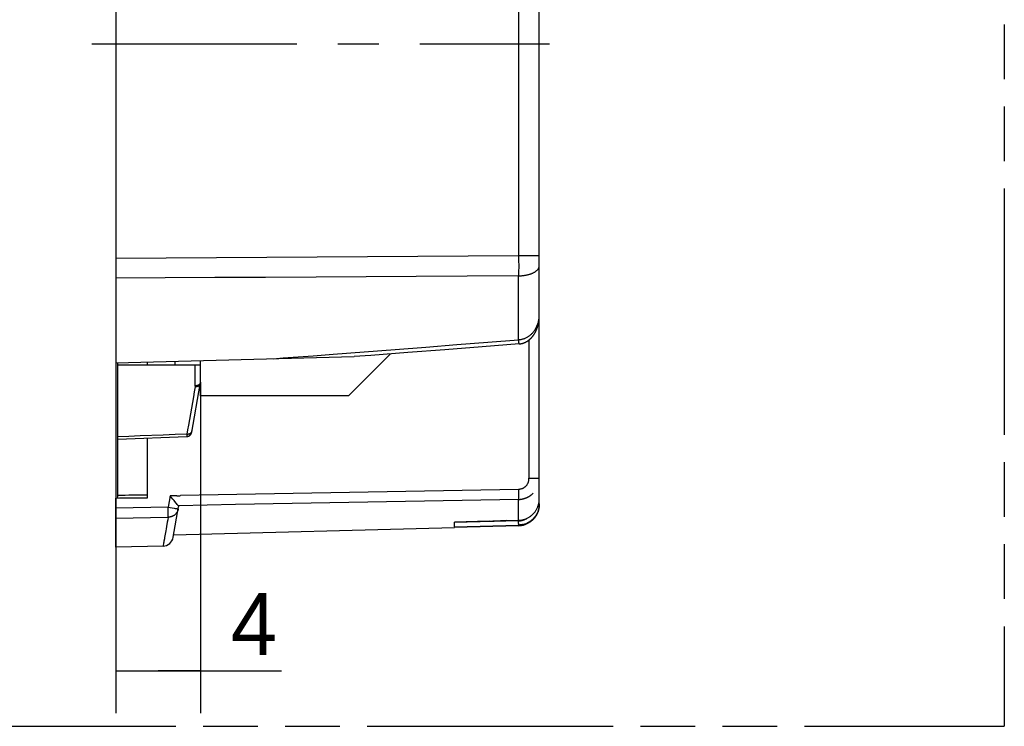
# Model space of a CAD drawing. Header units: millimetres. Extents: x 0 to 210, y 0 to 297.
# Tile 28 of 30: x 115 to 150, y 133 to 158. Entities that reach past the tile are written whole.
import ezdxf

# ---------------------------------------------------------------- set-up
doc = ezdxf.new("R2010")
doc.units = ezdxf.units.MM
doc.header["$LTSCALE"] = 19.36
doc.linetypes.add('CENTER', pattern=[0.6, 0.375, -0.075, 0.075, -0.075])
doc.linetypes.add('PHANTOM', pattern=[0.8, 0.45, -0.05, 0.1, -0.05, 0.1, -0.05])
doc.layers.get('0').update_dxf_attribs({"linetype": 'CONTINUOUS'})
for name, color, linetype in [('DEFAULT_3', 7, 'PHANTOM'), ('Z_AXIS', 7, 'CONTINUOUS'), ('Z_DIM_2D', 7, 'CONTINUOUS')]:
    doc.layers.add(name, color=color, linetype=linetype)
doc.styles.add('TEXTSTYLE_3', font='tridonic-metric-print-light.otf')
doc.dimstyles.new('DIMSTYLE_3', dxfattribs={"dimtxt": 2.2, "dimasz": 3.5, "dimexe": 1.5, "dimexo": 0, "dimgap": 0.55, "dimtad": 1, "dimlfac": 1.333333, "dimdsep": 46, "dimtxsty": 'TEXTSTYLE_3', "dimblk": '_FILLED', "dimblk1": '_FILLED', "dimblk2": '_FILLED', "dimcen": 0.09, "dimclrt": 5, "dimadec": 4, "dimazin": 2, "dimtp": 0.1, "dimtm": 0.1, "dimtfac": 1, "dimtofl": 0, "dimtmove": 0, "dimatfit": 3, "dimldrblk": '_FILLED', "dimfxl": 0, "dimtolj": 1, "dimarcsym": 0})

# ---------------------------------------------------------------- blocks, each defined once
blk = doc.blocks.new('*D4')
at = {"layer": 'Z_DIM_2D', "color": 2, "linetype": 'Continuous', "transparency": 16777216}
for p, q in [((118.058, 145.755), (118.058, 133.362)), ((121.058, 145.067), (121.058, 133.362)), ((118.058, 134.862), (119.558, 134.862)), ((121.058, 134.862), (119.558, 134.862)), ((119.558, 134.862), (123.93, 134.862))]:
    blk.add_line(p, q, dxfattribs=at)
at = {"layer": 'Z_DIM_2D', "color": 5, "linetype": 'Continuous', "transparency": 16777216, "style": 'TEXTSTYLE_3'}
blk.add_text('4', height=2.2, dxfattribs=at).set_placement((122.132, 135.412))
blk = doc.blocks.new('_FILLED')
at = {"color": 0, "linetype": 'ByBlock'}
blk.add_solid([(0, 0), (-1, 0.125), (-1, -0.125)], dxfattribs=at)
blk = doc.blocks.new('_NONE')

msp = doc.modelspace()

# ---------------------------------------------------------------- linework, layer by layer
at = {"color": 7, "linetype": 'Continuous'}
for p, q in [((118.0576, 174.8529), (118.0576, 145.7548)), ((133.0576, 140.7442), (133.0576, 173.7121)), ((133.0574, 149.1871), (133.0574, 149.54)), ((118.0576, 145.7548), (126.5052, 145.976)), ((118.1326, 140.9726), (118.1326, 145.7568)), ((119.1826, 145.6834), (119.1826, 145.7843)), ((120.1576, 145.8098), (120.1576, 145.6834)), ((121.0576, 144.5904), (121.0576, 145.8334)), ((125.0483, 146.0076), (125.7548, 146.0611)), ((127.7904, 146.0732), (126.3076, 144.5904)), ((127.0878, 146.0199), (126.5041, 145.9758)), ((118.1326, 145.6834), (121.0576, 145.6834)), ((120.7525, 143.3039), (121.0519, 145.0022)), ((121.0566, 145.0404), (121.0576, 145.0404)), ((120.8096, 144.552), (120.6324, 143.5473)), ((126.3076, 144.5904), (121.0576, 144.5904)), ((118.1326, 143.0554), (120.5766, 143.1492)), ((119.1826, 140.9816), (119.1826, 143.0957)), ((133.0575, 141.6694), (133.0575, 141.6696)), ((132.3272, 141.2768), (120.3561, 141.0557)), ((118.0576, 139.2279), (118.0576, 140.972)), ((120.026, 140.9973), (119.9835, 141.0471)), ((120.0773, 140.937), (120.026, 140.9973)), ((120.1265, 140.8786), (120.0773, 140.937)), ((120.1477, 140.8533), (120.1265, 140.8786)), ((120.0961, 139.5816), (120.2859, 140.6581)), ((120.2373, 140.7451), (120.2137, 140.7739)), ((120.2558, 140.7222), (120.2373, 140.7451)), ((132.3277, 140.1819), (130.0576, 140.1155)), ((131.5599, 140.1611), (131.6313, 140.1632)), ((131.6313, 140.1632), (131.6822, 140.1646)), ((131.8962, 140.1709), (131.6822, 140.1646)), ((131.8962, 140.1709), (132.3273, 140.1833)), ((130.0576, 139.9172), (120.1094, 139.6567)), ((131.2794, 140.1531), (130.0576, 140.1173)), ((130.0576, 139.9573), (130.0576, 140.1144)), ((130.0576, 139.9573), (132.3272, 140.0142)), ((132.3272, 139.9935), (130.0576, 139.9322)), ((132.3273, 139.9933), (130.0576, 139.9321)), ((130.0576, 139.9321), (130.0576, 139.9322)), ((130.0576, 139.9172), (130.0576, 139.932)), ((131.2794, 140.1531), (131.3972, 140.1564)), ((131.3972, 140.1564), (131.4562, 140.1581)), ((131.4562, 140.1581), (131.5599, 140.1611)), ((119.7355, 139.2719), (118.0576, 139.2279))]:
    msp.add_line(p, q, dxfattribs=at)
at = {"color": 9, "linetype": 'Continuous'}
for p, q in [((132.3272, 164.541), (132.3272, 149.5401)), ((132.3272, 149.5401), (118.0576, 149.4467)), ((132.3272, 149.5401), (132.3275, 149.4667)), ((133.0576, 149.54), (132.3272, 149.54)), ((132.3275, 149.4667), (132.3276, 149.3934)), ((132.3276, 149.3934), (132.3277, 149.3204)), ((132.3277, 149.3204), (132.3278, 149.248)), ((132.3278, 149.248), (132.3278, 149.1763)), ((132.3274, 148.9), (132.3272, 148.8344)), ((132.3276, 148.9672), (132.3274, 148.9)), ((132.3277, 149.0357), (132.3276, 148.9672)), ((132.3278, 149.1055), (132.3277, 149.0357)), ((132.3278, 149.1763), (132.3278, 149.1055)), ((132.3272, 146.5735), (132.3272, 148.8344)), ((132.3294, 146.5513), (132.3272, 146.5736)), ((132.3316, 146.5304), (132.3294, 146.5513)), ((132.3336, 146.5111), (132.3316, 146.5304)), ((132.3356, 146.4936), (132.3336, 146.5111)), ((132.3375, 146.4779), (132.3356, 146.4936)), ((132.3392, 146.464), (132.3375, 146.4779)), ((132.6924, 146.563), (132.6924, 141.6696)), ((125.7548, 146.0611), (126.853, 146.145)), ((132.3467, 146.4248), (132.3463, 146.425)), ((120.8734, 144.9342), (120.8734, 145.6834)), ((120.5752, 143.1668), (120.5749, 143.1555)), ((120.5758, 143.1905), (120.5752, 143.1668)), ((132.6924, 141.6696), (133.0576, 141.6696)), ((132.3284, 141.2458), (132.3272, 141.2768)), ((132.3294, 141.2151), (132.3284, 141.2458)), ((132.3302, 141.1847), (132.3294, 141.2151)), ((119.9835, 141.0471), (119.9135, 140.6475)), ((120.2264, 141.0516), (119.9835, 141.0471)), ((132.3272, 140.1833), (132.3272, 140.9215)), ((132.3309, 141.155), (132.3302, 141.1847)), ((132.3303, 140.9623), (132.3307, 140.9711)), ((132.3307, 140.9711), (132.331, 140.9804)), ((132.3314, 141.1261), (132.3309, 141.155)), ((132.331, 140.9804), (132.3313, 140.9902)), ((132.3313, 140.9902), (132.3315, 141.0005)), ((132.3318, 141.0982), (132.3314, 141.1261)), ((132.3315, 141.0005), (132.3317, 141.0113)), ((132.3317, 141.0113), (132.3318, 141.0225)), ((132.3319, 141.0781), (132.3318, 141.0982)), ((132.3318, 141.0225), (132.332, 141.0402)), ((132.332, 141.0587), (132.3319, 141.0781)), ((132.332, 141.0402), (132.332, 141.0587)), ((119.9135, 140.6475), (118.0576, 140.6134)), ((119.9135, 140.6475), (119.9878, 140.6343)), ((119.9142, 140.5861), (119.9135, 140.6475)), ((119.9149, 140.512), (119.9142, 140.5861)), ((119.9152, 140.4701), (119.9149, 140.512)), ((119.9878, 140.6343), (120.0586, 140.6217)), ((120.0586, 140.6217), (120.123, 140.6102)), ((120.123, 140.6102), (120.1681, 140.602)), ((120.1681, 140.602), (120.2063, 140.5951)), ((120.2063, 140.5951), (120.2364, 140.5895)), ((120.2364, 140.5895), (120.2533, 140.5864)), ((133.0374, 140.7643), (133.0576, 140.7643)), ((118.0576, 140.2603), (118.6769, 140.2716)), ((118.6769, 140.2716), (119.2963, 140.283)), ((119.2963, 140.283), (119.9158, 140.2943)), ((119.9147, 140.3534), (119.9148, 140.3734)), ((119.9148, 140.3734), (119.9152, 140.4187)), ((119.9152, 140.4438), (119.9152, 140.4701)), ((119.9152, 140.4187), (119.9152, 140.4438)), ((132.3259, 140.1639), (130.0576, 140.107)), ((132.3268, 140.1267), (132.3259, 140.1639)), ((132.3274, 140.0919), (132.3268, 140.1267)), ((132.3272, 139.9935), (132.3272, 140.0143)), ((132.3272, 139.9935), (132.3273, 139.9933)), ((132.3279, 140.0463), (132.3278, 140.0615)), ((132.3279, 140.0376), (132.3279, 140.0463))]:
    msp.add_line(p, q, dxfattribs=at)
for points in [[(132.3272, 148.8344), (132.3524, 148.8349), (132.3775, 148.8358), (132.4025, 148.8371), (132.4274, 148.8388), (132.4522, 148.8409), (132.4769, 148.8433), (132.5013, 148.8462), (132.5255, 148.8495), (132.5495, 148.8531), (132.5731, 148.8571), (132.5965, 148.8615), (132.6196, 148.8662), (132.6423, 148.8713), (132.6646, 148.8768), (132.6866, 148.8826), (132.7081, 148.8888), (132.7292, 148.8953), (132.7498, 148.9021), (132.7699, 148.9093), (132.7894, 148.9167), (132.8085, 148.9245), (132.8269, 148.9325), (132.8448, 148.9409), (132.8621, 148.9495), (132.8787, 148.9584), (132.8947, 148.9676), (132.9101, 148.977), (132.9247, 148.9866), (132.9387, 148.9965), (132.9519, 149.0065), (132.9645, 149.0168), (132.9762, 149.0273), (132.9873, 149.0379), (132.9975, 149.0488), (133.007, 149.0597), (133.0157, 149.0709), (133.0236, 149.0821), (133.0307, 149.0935), (133.037, 149.105), (133.0424, 149.1165), (133.047, 149.1282), (133.0508, 149.1399), (133.0538, 149.1517), (133.0559, 149.1635), (133.0572, 149.1753), (133.0576, 149.1871)], [(132.3272, 148.8344), (130.5064, 148.8245), (128.7037, 148.8141), (126.9256, 148.8029), (125.1525, 148.7914), (123.3585, 148.7799), (121.5694, 148.769), (119.8046, 148.7594), (118.0576, 148.751)], [(132.3272, 146.5735), (132.3481, 146.5749), (132.3694, 146.577), (132.3911, 146.5798), (132.4131, 146.5834), (132.4351, 146.5878), (132.4572, 146.593), (132.4792, 146.5988), (132.5009, 146.6054), (132.5219, 146.6125), (132.5426, 146.6203), (132.5634, 146.6289), (132.5842, 146.6383), (132.605, 146.6486), (132.6257, 146.6596), (132.6465, 146.6716), (132.6668, 146.6843), (132.6859, 146.697), (132.7045, 146.7102), (132.7233, 146.7245), (132.7421, 146.7396), (132.7608, 146.7557), (132.7794, 146.7728), (132.7979, 146.7909), (132.8159, 146.8096), (132.8324, 146.8279), (132.8484, 146.8467), (132.8644, 146.8667), (132.8801, 146.8877), (132.8956, 146.9098), (132.9108, 146.9329), (132.9257, 146.9571), (132.9398, 146.9819), (132.9525, 147.0059), (132.9646, 147.0304), (132.9763, 147.0561), (132.9875, 147.0828), (132.9981, 147.1104), (133.008, 147.1389), (133.0172, 147.1685), (133.0255, 147.1985), (133.0328, 147.2283), (133.0392, 147.2586), (133.0448, 147.2897), (133.0493, 147.3212), (133.0529, 147.3528), (133.0555, 147.3847), (133.0571, 147.417), (133.0576, 147.4497)], [(126.853, 146.145), (127.9488, 146.2294), (129.0442, 146.3145), (130.139, 146.4002), (131.2334, 146.4865), (132.3272, 146.5735)], [(132.3463, 146.425), (132.3458, 146.4259), (132.3454, 146.4273), (132.3448, 146.4292), (132.3443, 146.4317), (132.3437, 146.4347), (132.343, 146.4383), (132.3423, 146.4424), (132.3416, 146.447), (132.3409, 146.4522), (132.3401, 146.4579), (132.3392, 146.464)], [(121.0576, 145.0673), (121.0574, 145.0611), (121.0567, 145.0549), (121.0556, 145.0488), (121.0541, 145.0427), (121.0521, 145.0366), (121.0497, 145.0306), (121.0469, 145.0247), (121.0436, 145.0189), (121.04, 145.0133), (121.0359, 145.0077), (121.0315, 145.0023), (121.0267, 144.997), (121.0215, 144.992), (121.0159, 144.987), (121.0101, 144.9823), (121.0038, 144.9778), (120.9973, 144.9735), (120.9905, 144.9694), (120.9833, 144.9655), (120.976, 144.9619), (120.9683, 144.9585), (120.9605, 144.9554), (120.9524, 144.9525), (120.9441, 144.95), (120.9357, 144.9476), (120.9271, 144.9456), (120.9183, 144.9439), (120.9095, 144.9424), (120.9005, 144.9413), (120.8915, 144.9404), (120.8825, 144.9399), (120.8734, 144.9396)], [(120.8734, 144.9342), (120.8733, 144.9287), (120.873, 144.9232), (120.8727, 144.9177), (120.8723, 144.9121), (120.8719, 144.9066)], [(121.0519, 145.0022), (121.0506, 144.9963), (121.049, 144.9905), (121.0469, 144.9848), (121.0444, 144.9792), (121.0415, 144.9737), (121.0382, 144.9684), (121.0346, 144.9632), (121.0305, 144.9582), (121.0261, 144.9534), (121.0213, 144.9487), (121.0162, 144.9442), (121.0108, 144.9399), (121.005, 144.9359), (120.9989, 144.9321), (120.9925, 144.9285), (120.9858, 144.9251), (120.9789, 144.922), (120.9717, 144.9192), (120.9642, 144.9166), (120.9566, 144.9143), (120.9487, 144.9122), (120.9407, 144.9105), (120.9325, 144.909), (120.9242, 144.9078), (120.9157, 144.9068), (120.9072, 144.9062), (120.8985, 144.9059), (120.8897, 144.9058), (120.8809, 144.9061), (120.8721, 144.9066)], [(120.577, 143.233), (120.5859, 143.2326), (120.5947, 143.2326), (120.6035, 143.2328), (120.6122, 143.2334), (120.6208, 143.2344), (120.6294, 143.2356), (120.6378, 143.2372), (120.646, 143.2391), (120.6542, 143.2413), (120.6621, 143.2438), (120.6699, 143.2467), (120.6774, 143.2498), (120.6847, 143.2532), (120.6917, 143.2569), (120.6985, 143.2609), (120.705, 143.2651), (120.7112, 143.2696), (120.7171, 143.2744), (120.7227, 143.2793), (120.7279, 143.2845), (120.7328, 143.2899), (120.7374, 143.2956), (120.7416, 143.3013), (120.7454, 143.3073), (120.7488, 143.3134), (120.7518, 143.3197), (120.7544, 143.3261), (120.7567, 143.3327), (120.7585, 143.3393), (120.7599, 143.346)], [(119.7441, 143.2002), (118.9288, 143.1689), (118.5283, 143.1533), (118.1326, 143.1378)], [(120.5774, 143.233), (120.1585, 143.2164), (119.7441, 143.2002)], [(120.5749, 143.1555), (120.5749, 143.1529), (120.5749, 143.151), (120.5749, 143.1498), (120.575, 143.1492), (120.575, 143.1491)], [(120.5774, 143.233), (120.5769, 143.2234), (120.5766, 143.2144), (120.5763, 143.2059), (120.5758, 143.1905)], [(132.5867, 141.3941), (132.5976, 141.4063), (132.6078, 141.4185), (132.6172, 141.4308), (132.6259, 141.443), (132.6339, 141.4553), (132.6414, 141.4678), (132.6484, 141.4805), (132.6549, 141.4934), (132.6608, 141.5065), (132.6662, 141.5199), (132.6711, 141.5336), (132.6755, 141.5476), (132.6793, 141.5618), (132.6826, 141.5761), (132.6854, 141.5904), (132.6877, 141.605), (132.6896, 141.6202), (132.6911, 141.636), (132.692, 141.6525), (132.6924, 141.6696)], [(132.5867, 141.3941), (132.5744, 141.382), (132.5622, 141.3706), (132.55, 141.3602), (132.5378, 141.3505), (132.5256, 141.3417), (132.5134, 141.3334), (132.5007, 141.3256), (132.4878, 141.3183), (132.4748, 141.3117), (132.4617, 141.3057), (132.4487, 141.3003), (132.4356, 141.2955), (132.4225, 141.2912), (132.4092, 141.2875), (132.3958, 141.2843), (132.3823, 141.2817), (132.3687, 141.2796), (132.355, 141.2781), (132.3412, 141.2772), (132.3272, 141.2768)], [(132.3272, 140.9215), (132.34, 140.9219), (132.3526, 140.9225), (132.3652, 140.9233), (132.3776, 140.9244), (132.3901, 140.9256), (132.4025, 140.927), (132.415, 140.9287), (132.4275, 140.9306), (132.4399, 140.9327), (132.4522, 140.935), (132.4646, 140.9375), (132.4769, 140.9402), (132.4892, 140.9431), (132.5014, 140.9463), (132.5135, 140.9496), (132.5256, 140.9531), (132.5377, 140.9569), (132.5497, 140.9608), (132.5616, 140.965), (132.5735, 140.9694), (132.5853, 140.9739), (132.5971, 140.9787), (132.6087, 140.9836), (132.6203, 140.9888), (132.6318, 140.9941), (132.6431, 140.9997), (132.6544, 141.0054), (132.6656, 141.0113), (132.6767, 141.0174), (132.6877, 141.0237), (132.6986, 141.0302), (132.7094, 141.0368), (132.72, 141.0437), (132.7305, 141.0507), (132.741, 141.0579), (132.7512, 141.0652), (132.7614, 141.0728), (132.7714, 141.0805), (132.7813, 141.0883), (132.7911, 141.0964), (132.8007, 141.1046), (132.8102, 141.1129), (132.8195, 141.1214), (132.8286, 141.1301), (132.8376, 141.1389), (132.8465, 141.1478)], [(132.3272, 140.9211), (132.3275, 140.9237), (132.3279, 140.9265), (132.3282, 140.9294), (132.3284, 140.9325), (132.3287, 140.9357), (132.329, 140.9391), (132.3292, 140.9426), (132.3295, 140.9463), (132.3297, 140.9501), (132.3299, 140.954), (132.3303, 140.9623)], [(120.2726, 140.5824), (120.2701, 140.57), (120.2672, 140.5576), (120.2638, 140.5454), (120.26, 140.5333), (120.2556, 140.5213), (120.2509, 140.5095), (120.2456, 140.4979), (120.24, 140.4865), (120.2339, 140.4753), (120.2273, 140.4643), (120.2204, 140.4535), (120.213, 140.443), (120.2053, 140.4328), (120.1971, 140.4228)], [(120.2533, 140.5864), (120.2617, 140.5847), (120.265, 140.5841), (120.2678, 140.5835), (120.2699, 140.5831), (120.2714, 140.5828), (120.2723, 140.5825), (120.2726, 140.5824)], [(119.9158, 140.2943), (119.9155, 140.2997), (119.9153, 140.3057), (119.9152, 140.3123), (119.915, 140.3194), (119.9149, 140.3271), (119.9148, 140.3354), (119.9147, 140.3441), (119.9147, 140.3534)], [(120.1798, 140.4039), (120.1695, 140.3939), (120.1588, 140.3843), (120.1476, 140.3751), (120.1361, 140.3663), (120.1242, 140.3579), (120.1119, 140.3501), (120.0993, 140.3427), (120.0863, 140.3357), (120.0731, 140.3293), (120.0596, 140.3234), (120.0459, 140.3181), (120.0319, 140.3132), (120.0178, 140.3089), (120.0035, 140.3052), (119.9891, 140.3019), (119.9745, 140.2993), (119.9599, 140.2972), (119.9452, 140.2956), (119.9305, 140.2946), (119.9158, 140.2942)], [(120.1971, 140.4228), (120.1943, 140.4196), (120.1915, 140.4164), (120.1886, 140.4132), (120.1857, 140.4101), (120.1828, 140.407), (120.1798, 140.4039)], [(132.3277, 140.1819), (132.3276, 140.1819), (132.3276, 140.182), (132.3275, 140.1822), (132.3274, 140.1825), (132.3274, 140.1829), (132.3273, 140.1833)], [(132.3272, 140.0142), (132.3273, 140.015), (132.3274, 140.016), (132.3275, 140.0175), (132.3276, 140.0193), (132.3277, 140.0215), (132.3278, 140.024), (132.3278, 140.0269), (132.3278, 140.0301), (132.3279, 140.0376)], [(132.3278, 140.0615), (132.3277, 140.0671), (132.3274, 140.0919)]]:
    msp.add_lwpolyline(points, dxfattribs=at)
at = {"color": 7, "linetype": 'Continuous'}
for points in [[(132.3467, 146.4247), (132.3547, 146.4254), (132.364, 146.4263), (132.3732, 146.4274), (132.3825, 146.4286), (132.3919, 146.43), (132.4013, 146.4316), (132.4108, 146.4333), (132.4203, 146.4352), (132.4298, 146.4372), (132.4393, 146.4394), (132.4489, 146.4417), (132.4584, 146.4443), (132.468, 146.4469), (132.4775, 146.4498), (132.4871, 146.4528), (132.4966, 146.4559), (132.5061, 146.4592), (132.5155, 146.4627), (132.5248, 146.4663), (132.5341, 146.47), (132.5434, 146.4739), (132.5525, 146.4779), (132.5617, 146.4821), (132.5707, 146.4864), (132.5797, 146.4909), (132.5887, 146.4955), (132.5975, 146.5003), (132.6064, 146.5052), (132.6152, 146.5103), (132.624, 146.5155), (132.6328, 146.521), (132.6416, 146.5266), (132.6503, 146.5324), (132.6591, 146.5384), (132.6678, 146.5445), (132.6765, 146.5509), (132.6851, 146.5574), (132.6938, 146.5641), (132.7024, 146.571), (132.7109, 146.5781), (132.7194, 146.5853), (132.7279, 146.5927), (132.7363, 146.6003), (132.7446, 146.6081), (132.7529, 146.6161), (132.7612, 146.6242), (132.7693, 146.6326), (132.7775, 146.6411), (132.7855, 146.6498), (132.7935, 146.6588), (132.8015, 146.6679), (132.8094, 146.6772), (132.8172, 146.6868), (132.825, 146.6965), (132.8327, 146.7065), (132.8403, 146.7167), (132.8479, 146.727), (132.8553, 146.7375), (132.8627, 146.7483), (132.8699, 146.7592), (132.8771, 146.7703), (132.8842, 146.7816), (132.8912, 146.7932), (132.8982, 146.805), (132.905, 146.8171), (132.9118, 146.8294), (132.9184, 146.8419), (132.925, 146.8547), (132.9314, 146.8677), (132.9378, 146.8809), (132.9441, 146.8944), (132.9502, 146.9081), (132.9562, 146.922), (132.962, 146.9361), (132.9678, 146.9505), (132.9734, 146.965), (132.9788, 146.9798), (132.9841, 146.9948), (132.9892, 147.01), (132.9942, 147.0254), (132.9991, 147.0411), (133.0038, 147.0569), (133.0083, 147.073), (133.0126, 147.0893), (133.0168, 147.1058), (133.0208, 147.1226), (133.0247, 147.1395), (133.0283, 147.1566), (133.0317, 147.174), (133.035, 147.1915), (133.038, 147.2092), (133.0409, 147.227), (133.0435, 147.245), (133.0459, 147.2632), (133.0481, 147.2815), (133.0501, 147.2999), (133.0518, 147.3184), (133.0534, 147.3371), (133.0547, 147.3558), (133.0557, 147.3746), (133.0565, 147.3935), (133.0571, 147.4124), (133.0575, 147.4314), (133.0576, 147.4497)], [(132.3467, 146.4248), (131.0321, 146.3222), (129.7174, 146.2205), (128.4026, 146.1197), (127.0878, 146.0199)], [(123.6328, 145.9008), (123.987, 145.9275), (125.0483, 146.0076)], [(120.8719, 144.9066), (120.8406, 144.7281), (120.8096, 144.552)], [(120.5766, 143.1492), (120.5805, 143.1494), (120.5844, 143.1497), (120.5884, 143.1501), (120.5923, 143.1506), (120.5962, 143.1512), (120.6001, 143.1518), (120.604, 143.1525), (120.6079, 143.1533), (120.6117, 143.1542), (120.6156, 143.1552), (120.6194, 143.1562), (120.6232, 143.1574), (120.6269, 143.1586), (120.6307, 143.1599), (120.6344, 143.1612), (120.6381, 143.1627), (120.6417, 143.1642), (120.6453, 143.1658), (120.6489, 143.1675), (120.6525, 143.1692), (120.656, 143.171), (120.6594, 143.1729), (120.6629, 143.1749), (120.6663, 143.1769), (120.6696, 143.179), (120.6729, 143.1812), (120.6761, 143.1835), (120.6793, 143.1858), (120.6825, 143.1882), (120.6856, 143.1906), (120.6886, 143.1931), (120.6916, 143.1957), (120.6946, 143.1984), (120.6975, 143.2011), (120.7003, 143.2038), (120.7031, 143.2067), (120.7058, 143.2095), (120.7084, 143.2125), (120.711, 143.2155), (120.7135, 143.2185), (120.716, 143.2216), (120.7184, 143.2248), (120.7207, 143.228), (120.7229, 143.2312), (120.7251, 143.2345), (120.7272, 143.2378), (120.7293, 143.2412), (120.7313, 143.2446), (120.7332, 143.2481), (120.735, 143.2516), (120.7367, 143.2552), (120.7384, 143.2587), (120.74, 143.2624), (120.7415, 143.266), (120.743, 143.2697), (120.7444, 143.2734), (120.7457, 143.2771), (120.7469, 143.2809), (120.748, 143.2847), (120.7491, 143.2885), (120.75, 143.2923), (120.7509, 143.2962), (120.7517, 143.3), (120.7525, 143.3039)], [(120.6324, 143.5473), (120.6045, 143.3888), (120.577, 143.2329)], [(120.2264, 141.0516), (120.248, 141.0521), (120.2696, 141.0527), (120.2913, 141.0534), (120.3129, 141.0541), (120.3345, 141.0549), (120.3561, 141.0557)], [(132.3272, 140.9211), (130.3222, 140.8846), (128.3169, 140.8479)], [(133.0425, 140.789), (133.0439, 140.7962), (133.0481, 140.82), (133.0515, 140.844), (133.0542, 140.8681), (133.0561, 140.8922), (133.0572, 140.9164), (133.0576, 140.9406)], [(120.2137, 140.7739), (120.205, 140.7845), (120.1477, 140.8533)], [(120.2734, 140.7001), (120.2698, 140.7047), (120.2657, 140.7099), (120.2558, 140.7222)], [(120.2734, 140.7001), (120.275, 140.7), (120.2768, 140.6998), (120.2786, 140.6998), (120.2806, 140.6997), (120.2827, 140.6997), (120.2848, 140.6998), (120.2869, 140.6999), (120.289, 140.7), (120.2912, 140.7002), (120.2935, 140.7005)], [(120.2734, 140.7003), (120.2772, 140.6953), (120.2803, 140.6901), (120.2828, 140.6849), (120.2847, 140.6796), (120.286, 140.6743), (120.2866, 140.6689), (120.2866, 140.6635), (120.2859, 140.6581)], [(128.3169, 140.8479), (124.3056, 140.7737), (122.2996, 140.737), (120.2935, 140.7005)], [(133.0576, 140.7643), (133.0572, 140.7402), (133.0561, 140.7161), (133.0542, 140.6921), (133.0515, 140.6682), (133.0481, 140.6443), (133.0438, 140.6206), (133.0389, 140.597), (133.0331, 140.5736), (133.0266, 140.5504), (133.0194, 140.5274), (133.0114, 140.5046), (133.0027, 140.4821), (132.9933, 140.4599), (132.9832, 140.438), (132.9724, 140.4165), (132.9609, 140.3953), (132.9487, 140.3745), (132.9359, 140.3541), (132.9224, 140.3341), (132.9082, 140.3146), (132.8935, 140.2955), (132.8781, 140.2769), (132.8622, 140.2588), (132.8456, 140.2413)], [(132.8465, 140.4138), (132.863, 140.4317), (132.879, 140.45), (132.8944, 140.4689), (132.9091, 140.4882), (132.9232, 140.508), (132.9367, 140.5282), (132.9495, 140.5488), (132.9616, 140.5698), (132.973, 140.5911), (132.9838, 140.6128), (132.9938, 140.6348), (133.0031, 140.6571), (133.0118, 140.6797), (133.0197, 140.7026), (133.0268, 140.7257), (133.0333, 140.7491), (133.039, 140.7726), (133.0425, 140.789)], [(133.0049, 140.4678), (133.0133, 140.4898), (133.0209, 140.5121), (133.0278, 140.5347), (133.034, 140.5574)], [(133.0472, 140.6198), (133.0453, 140.6086), (133.0432, 140.5974), (133.0409, 140.5863), (133.0384, 140.5752), (133.0357, 140.5642), (133.0329, 140.5531), (133.03, 140.5422), (133.0268, 140.5312), (133.0235, 140.5204), (133.0201, 140.5095), (133.0164, 140.4988), (133.0126, 140.4881), (133.0087, 140.4774)], [(133.03, 140.5421), (133.0268, 140.5312), (133.0235, 140.5203), (133.0201, 140.5095)], [(133.0384, 140.5752), (133.0357, 140.5641), (133.0329, 140.5531)], [(133.034, 140.5574), (133.0395, 140.5804), (133.0443, 140.6035), (133.0484, 140.6267), (133.0517, 140.6501), (133.0543, 140.6735), (133.0561, 140.697), (133.0572, 140.7206), (133.0572, 140.7209)], [(133.049, 140.631), (133.0472, 140.6198), (133.0453, 140.6086), (133.0431, 140.5974), (133.0408, 140.5863)], [(133.0534, 140.6648), (133.0521, 140.6535), (133.0507, 140.6422), (133.049, 140.631)], [(133.0521, 140.6535), (133.0507, 140.6423), (133.049, 140.631)], [(133.0568, 140.7101), (133.0562, 140.6988), (133.0555, 140.6874), (133.0545, 140.6761), (133.0534, 140.6648)], [(133.0562, 140.6988), (133.0555, 140.6875), (133.0545, 140.6761), (133.0534, 140.6648)], [(133.0576, 140.7442), (133.0575, 140.7329), (133.0572, 140.7215), (133.0568, 140.7101)], [(133.0576, 140.7442), (133.0575, 140.7328), (133.0572, 140.7215), (133.0568, 140.7101)], [(119.9158, 140.2944), (119.8999, 140.2042), (119.8847, 140.1181), (119.8565, 139.9583)], [(132.3259, 140.1639), (132.3469, 140.1648), (132.3677, 140.1665), (132.3882, 140.1689), (132.4086, 140.172), (132.4289, 140.1758), (132.449, 140.1804), (132.469, 140.1856), (132.4887, 140.1915), (132.5082, 140.198), (132.5274, 140.2052), (132.5466, 140.2131), (132.5657, 140.2217), (132.5845, 140.231), (132.6031, 140.241), (132.6213, 140.2515), (132.6284, 140.256)], [(132.3272, 140.1833), (132.3514, 140.1843), (132.3756, 140.1861), (132.3997, 140.1887), (132.4237, 140.1921), (132.4476, 140.1963), (132.4714, 140.2013), (132.495, 140.207), (132.5184, 140.2135), (132.5415, 140.2208), (132.5644, 140.2288), (132.587, 140.2376), (132.6093, 140.2471), (132.6314, 140.2573), (132.6531, 140.2683), (132.6744, 140.28), (132.6954, 140.2923), (132.7159, 140.3053), (132.7359, 140.3189), (132.7555, 140.3332), (132.7747, 140.3481), (132.7934, 140.3636), (132.8116, 140.3798), (132.8293, 140.3965), (132.8465, 140.4138)], [(132.3272, 139.9935), (132.3513, 139.9945), (132.3754, 139.9964), (132.3994, 139.999), (132.4233, 140.0023), (132.4471, 140.0064), (132.4707, 140.0113), (132.4942, 140.017), (132.5174, 140.0234), (132.5405, 140.0305), (132.5633, 140.0384), (132.5858, 140.047), (132.6081, 140.0563), (132.63, 140.0664), (132.6516, 140.0771), (132.6729, 140.0885), (132.6938, 140.1006), (132.7142, 140.1134), (132.7343, 140.1268), (132.7539, 140.1409), (132.7731, 140.1555), (132.7917, 140.1708), (132.8099, 140.1867), (132.8275, 140.2032), (132.8447, 140.2202)], [(132.845, 140.2204), (132.837, 140.2123), (132.8289, 140.2044), (132.8207, 140.1965), (132.8123, 140.1888), (132.8039, 140.1812), (132.7953, 140.1738), (132.7866, 140.1664), (132.7778, 140.1592), (132.7689, 140.1522), (132.7599, 140.1452), (132.7508, 140.1384), (132.7416, 140.1318), (132.7323, 140.1253), (132.7229, 140.1189), (132.7134, 140.1127), (132.7038, 140.1066), (132.6941, 140.1007), (132.6843, 140.0949), (132.6744, 140.0892), (132.6645, 140.0838), (132.6544, 140.0784), (132.6443, 140.0732), (132.6341, 140.0682), (132.6239, 140.0633), (132.6135, 140.0586), (132.6031, 140.054), (132.5927, 140.0496), (132.5821, 140.0454), (132.5715, 140.0413), (132.5609, 140.0374), (132.5501, 140.0336), (132.5394, 140.03), (132.5285, 140.0266), (132.5176, 140.0233), (132.5067, 140.0202), (132.4957, 140.0172), (132.4847, 140.0145), (132.4737, 140.0119), (132.4626, 140.0094), (132.4514, 140.0071), (132.4403, 140.005), (132.4291, 140.0031), (132.4178, 140.0013), (132.4066, 139.9997), (132.3953, 139.9983), (132.384, 139.9971), (132.3727, 139.996), (132.3614, 139.9951), (132.3501, 139.9943), (132.3387, 139.9938), (132.3273, 139.9934)], [(132.4815, 140.0343), (132.5043, 140.0401), (132.5269, 140.0466), (132.5493, 140.0538), (132.5715, 140.0618), (132.5934, 140.0704), (132.615, 140.0797), (132.6363, 140.0896), (132.6573, 140.1003), (132.6779, 140.1116), (132.6982, 140.1235), (132.7181, 140.1361), (132.7375, 140.1492), (132.7566, 140.163), (132.7752, 140.1774), (132.7934, 140.1924), (132.8111, 140.2079), (132.8283, 140.224), (132.845, 140.2406)], [(132.8447, 140.2202), (132.8616, 140.2382), (132.878, 140.2567), (132.8937, 140.2758), (132.9089, 140.2954), (132.9233, 140.3155), (132.9371, 140.336), (132.9502, 140.357), (132.9626, 140.3784), (132.9743, 140.4002), (132.9852, 140.4224), (132.9955, 140.4449), (133.0049, 140.4678)], [(133.0087, 140.4774), (133.0046, 140.4668), (133.0003, 140.4563), (132.9959, 140.4458), (132.9913, 140.4354), (132.9865, 140.4251), (132.9816, 140.4148), (132.9766, 140.4047), (132.9714, 140.3946), (132.966, 140.3846), (132.9605, 140.3746), (132.9548, 140.3648), (132.949, 140.355), (132.9431, 140.3453), (132.9369, 140.3357), (132.9307, 140.3262), (132.9243, 140.3168), (132.9178, 140.3076), (132.9111, 140.2984), (132.9043, 140.2893), (132.8973, 140.2803), (132.8903, 140.2714), (132.883, 140.2626), (132.8757, 140.2539), (132.8682, 140.2454), (132.8606, 140.2369), (132.8529, 140.2286), (132.845, 140.2204)], [(119.8565, 139.9583), (119.8435, 139.8845), (119.8312, 139.8149), (119.8197, 139.7494), (119.8088, 139.688), (119.7988, 139.6309), (119.7894, 139.5779), (119.7808, 139.5291), (119.7659, 139.4442)], [(132.3532, 140.0154), (132.3489, 140.0152), (132.3446, 140.015), (132.3402, 140.0148), (132.3359, 140.0146), (132.3316, 140.0144), (132.3272, 140.0143)], [(132.4815, 140.0344), (132.4604, 140.0297), (132.4391, 140.0256), (132.4178, 140.0221), (132.3963, 140.0193), (132.3748, 140.0171), (132.3532, 140.0154)], [(119.7415, 139.3059), (119.737, 139.2804), (119.7359, 139.274), (119.7355, 139.2719)], [(119.7659, 139.4442), (119.7595, 139.4081), (119.7539, 139.3762), (119.749, 139.3485), (119.7415, 139.3059)]]:
    msp.add_lwpolyline(points, dxfattribs=at)
for centre, start, end in [((120.6826, 145.0673), 350, 0), ((119.7268, 139.6468), 271.33093, 350)]:
    msp.add_arc(centre, 0.375, start, end, dxfattribs=at)
for centre, major_axis, start_param, end_param in [((-243.5496, 157.0404), (899.1096, 0), -1.1568956, -1.1555286), ((-238.9885, 157.0404), (892.4552, 0), -1.1591095, -1.1578254)]:
    msp.add_ellipse(centre, major_axis=major_axis, ratio=0.0195198, start_param=start_param, end_param=end_param, dxfattribs=at)
at = {"layer": 'DEFAULT_3', "color": 91, "linetype": 'PHANTOM', "true_color": 0x80ff80}
for p in [(149.5249, 182.8951), (49.5249, 132.8951)]:
    msp.add_line(p, (149.5249, 132.8951), dxfattribs=at)
at = {"layer": 'Z_AXIS', "color": 7, "linetype": 'CENTER'}
msp.add_line((117.2141, 157.0404), (133.4166, 157.0404), dxfattribs=at)

# ---------------------------------------------------------------- dimensions: what is measured, and where the dimension line sits
at = {"layer": 'Z_DIM_2D', "color": 2, "linetype": 'Continuous'}
dim = msp.add_linear_dim(base=(118.0576, 134.8619), p1=(121.0576, 145.0673), p2=(118.0576, 145.7548), angle=180, dimstyle='DIMSTYLE_3', override={"dimblk1": 'NONE', "dimblk2": 'NONE', "dimsah": 1}, dxfattribs=at)
dim.commit()
dim.dimension.update_dxf_attribs({"geometry": '*D4', "text_midpoint": (123.0214, 134.8619), "dimtype": 160})

doc.saveas('drawing.dxf')
